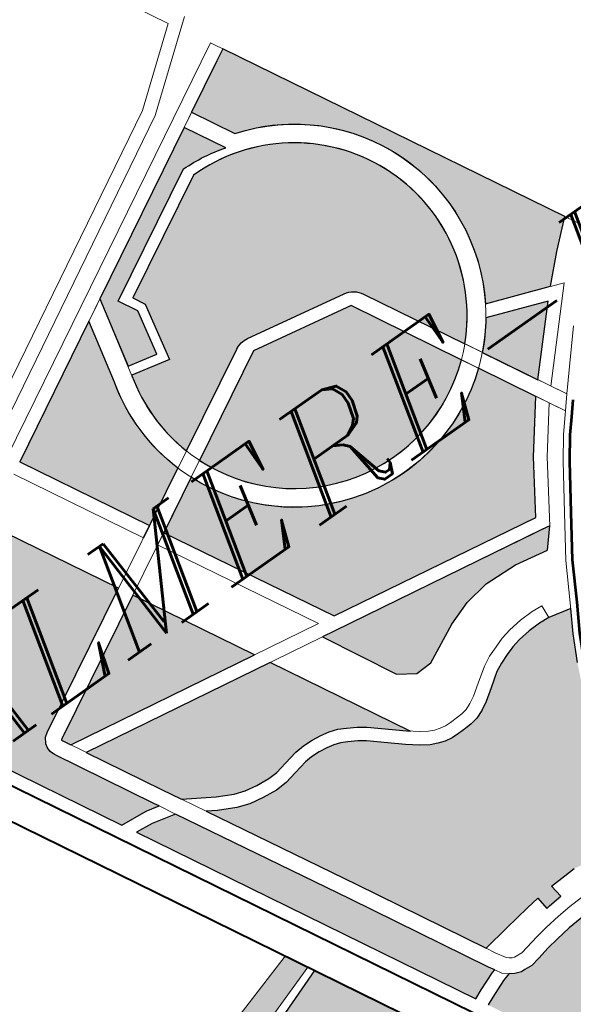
# Model space of a CAD drawing. Header units: metres. Extents: x 149090 to 149776, y 485756 to 486362.
# Tile 16 of 82: x 149568.66 to 149574.74, y 486272.25 to 486283.06. Entities that reach past the tile are written whole.
import ezdxf

# ---------------------------------------------------------------- set-up
doc = ezdxf.new("R2010")
doc.units = ezdxf.units.M
doc.header["$MEASUREMENT"] = 0
for name, color, linetype, lineweight in [('WVB-alg-onderhoek', 7, 'Continuous', 30), ('WVB-pen-brm-dik 018', 6, 'Continuous', 13), ('WVB-pen-brm-dik 050', 6, 'Continuous', 53), ('WVB-pen-dik 035', 1, 'Continuous', 40), ('WVB-raster-20%', 254, 'Continuous', 30), ('WVB-raster-60%', 253, 'Continuous', 30), ('WVB-tekst-dik 035', 1, 'Continuous', 40)]:
    doc.layers.add(name, color=color, linetype=linetype, lineweight=lineweight)
doc.styles.add('1 200   cursief   0.18', font='ITALICS.shx', dxfattribs={"height": 0.36})

# ---------------------------------------------------------------- blocks, each defined once
blk = doc.blocks.new('INZET')
at = {"layer": 'WVB-raster-20%', "ltscale": 0.5, "extrusion": (0, 0, -1)}
for points in [[(0.1370055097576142, -0.08241551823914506, 0.4902527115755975), (0.1346626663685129, -0.08863883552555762), (0.133273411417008, -0.08915103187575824), (0.1327250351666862, -0.08860507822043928), (0.1321392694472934, -0.08807743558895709), (0.1361478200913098, -0.08074180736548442), (0.1364110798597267, -0.08088566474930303), (0.1375102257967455, -0.0814862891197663)], [(0.1383700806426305, -0.08240409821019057, 0.06831519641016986), (0.1373495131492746, -0.08255848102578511), (0.1378353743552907, -0.0816639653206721), (0.1415156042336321, -0.08367501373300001), (0.1418637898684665, -0.08524101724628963), (0.1411945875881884, -0.08538980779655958), (0.1409869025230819, -0.08437277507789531), (0.1412164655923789, -0.08395012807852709)], [(0.1396994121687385, -0.08630867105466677, 0.1709633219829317), (0.1393713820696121, -0.08625609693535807), (0.1370745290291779, -0.08667341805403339, 0.2265322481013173), (0.1367251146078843, -0.08692566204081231), (0.1355395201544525, -0.08909600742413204, -0.6680157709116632), (0.1382743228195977, -0.08263996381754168), (0.1409156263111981, -0.08407460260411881), (0.1407691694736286, -0.08434424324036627), (0.1410340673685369, -0.08564144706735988), (0.1419095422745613, -0.0854467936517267), (0.1419126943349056, -0.08546097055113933, -0.136670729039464), (0.1418879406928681, -0.0874973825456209)], [(0.1422567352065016, -0.08769769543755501, 0.1420658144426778), (0.1423100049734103, -0.0853554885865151), (0.14199455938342, -0.08393673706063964), (0.1450147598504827, -0.08558711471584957), (0.1434926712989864, -0.0883676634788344), (0.1437557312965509, -0.08851188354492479)], [(0.1356039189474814, -0.0897082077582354, 0.5018418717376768), (0.1421363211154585, -0.08803058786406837), (0.1433293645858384, -0.08867859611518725), (0.1413276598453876, -0.09232710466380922), (0.1364631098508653, -0.09310795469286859), (0.1357364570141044, -0.09199255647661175), (0.134931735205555, -0.09093869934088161)], [(0.1348338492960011, -0.08889546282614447, 0.04544727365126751), (0.135334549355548, -0.0894712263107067), (0.1346818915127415, -0.09066597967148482), (0.1335077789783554, -0.08938436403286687)], [(0.1463257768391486, -0.101918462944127), (0.1445261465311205, -0.1014368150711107), (0.1451424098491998, -0.1003084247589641), (0.1461619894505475, -0.09844155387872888), (0.1473224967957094, -0.09886977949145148), (0.1488120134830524, -0.09924713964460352), (0.1486851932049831, -0.09936241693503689), (0.1486280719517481, -0.09950698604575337), (0.1485231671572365, -0.09962131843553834), (0.1484630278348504, -0.09975568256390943), (0.1481643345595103, -0.09997461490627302), (0.1482702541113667, -0.1003233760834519), (0.1479415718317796, -0.10066753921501), (0.1474956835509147, -0.1007851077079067), (0.1470826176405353, -0.1010629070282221)], [(0.1413364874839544, -0.1058167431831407), (0.1407372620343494, -0.1055605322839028), (0.1400960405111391, -0.1055282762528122), (0.1399980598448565, -0.1048175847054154), (0.1397892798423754, -0.1033913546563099), (0.1396494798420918, -0.1026220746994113), (0.1395330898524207, -0.1020399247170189), (0.1394398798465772, -0.1016041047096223), (0.1392524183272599, -0.1008740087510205), (0.1396621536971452, -0.1008478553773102), (0.1398518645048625, -0.1008408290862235), (0.1401194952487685, -0.1008408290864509), (0.1404337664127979, -0.100855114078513), (0.1407480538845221, -0.1008693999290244), (0.1410581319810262, -0.100897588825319), (0.1414143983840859, -0.100947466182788), (0.141689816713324, -0.100989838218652), (0.1419837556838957, -0.1010543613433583), (0.1422055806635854, -0.1010954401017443), (0.1423808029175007, -0.1010795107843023), (0.1424704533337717, -0.1010795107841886), (0.1426079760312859, -0.1010266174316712), (0.1427219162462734, -0.1009601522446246), (0.1429006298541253, -0.1010127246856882), (0.1433054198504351, -0.1011722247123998), (0.1434868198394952, -0.1012535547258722), (0.1429006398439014, -0.1023268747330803), (0.1431547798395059, -0.1024874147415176)]]:
    blk.add_hatch(color=256, dxfattribs=at).paths.add_polyline_path(points)
at = {"layer": 'WVB-raster-20%', "ltscale": 0.5}
for points in [[(-0.1468692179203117, -0.09352244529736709), (-0.1471657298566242, -0.09345424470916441), (-0.1477811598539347, -0.09339056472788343), (-0.1504275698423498, -0.08854493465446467), (-0.1463626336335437, -0.08632365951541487), (-0.1448418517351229, -0.08910181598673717), (-0.1479482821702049, -0.09078909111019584), (-0.1480337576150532, -0.09085014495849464), (-0.1481157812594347, -0.09097318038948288), (-0.1481315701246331, -0.09106791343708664), (-0.1481315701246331, -0.09116865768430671), (-0.148095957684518, -0.09127549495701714), (-0.1469238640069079, -0.09342312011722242)], [(-0.1417727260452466, -0.08783309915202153, 0.5117137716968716), (-0.135804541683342, -0.08934095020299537), (-0.1358067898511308, -0.08933683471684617), (-0.1370974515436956, -0.08697416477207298), (-0.1394158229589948, -0.08655293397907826)], [(-0.1432447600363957, -0.0920193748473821), (-0.1476797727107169, -0.09130747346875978), (-0.1477737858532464, -0.09113521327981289), (-0.147781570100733, -0.09111186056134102), (-0.147781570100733, -0.09110283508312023), (-0.1477781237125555, -0.09109766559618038), (-0.1477623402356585, -0.0910863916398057), (-0.1446737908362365, -0.08940882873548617)], [(-0.1414210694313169, -0.09535088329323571), (-0.1414851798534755, -0.09530172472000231), (-0.1421401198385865, -0.09474087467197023), (-0.1423215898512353, -0.0946138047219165), (-0.1425264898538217, -0.0944935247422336), (-0.1426962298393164, -0.09440602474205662), (-0.1428814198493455, -0.09434429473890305), (-0.1430750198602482, -0.09430280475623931), (-0.1432923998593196, -0.09427562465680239), (-0.1435171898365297, -0.09426644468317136), (-0.1437321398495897, -0.0942851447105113), (-0.1440607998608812, -0.09435526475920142), (-0.1443314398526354, -0.09441210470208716), (-0.1445561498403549, -0.09441985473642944), (-0.1448554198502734, -0.09439153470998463), (-0.1451364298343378, -0.09433933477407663), (-0.1453748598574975, -0.09425732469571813), (-0.1457314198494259, -0.09407696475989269), (-0.1463828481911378, -0.09368038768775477), (-0.1466169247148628, -0.09325492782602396), (-0.1474980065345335, -0.09164052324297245), (-0.1430624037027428, -0.09235250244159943)], [(-0.1405722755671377, -0.09440333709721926), (-0.14094152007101, -0.0941579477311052), (-0.1417986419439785, -0.09255535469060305), (-0.1415200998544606, -0.0926000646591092), (-0.1365106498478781, -0.09340415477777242), (-0.1363181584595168, -0.09343505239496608), (-0.1366683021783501, -0.09384368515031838), (-0.1374257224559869, -0.09370420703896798), (-0.1381897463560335, -0.09367324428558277), (-0.1387691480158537, -0.09376497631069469), (-0.1393192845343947, -0.09395885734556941), (-0.1401860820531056, -0.09439031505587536)], [(-0.143631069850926, -0.1009894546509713), (-0.1476065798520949, -0.09371022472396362), (-0.1472149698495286, -0.09375074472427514), (-0.1466753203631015, -0.09387487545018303), (-0.1446238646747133, -0.09760362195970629), (-0.1430021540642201, -0.1005791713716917), (-0.1429252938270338, -0.100707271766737), (-0.1429981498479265, -0.1007287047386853), (-0.1434218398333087, -0.1008956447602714)], [(-0.1391638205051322, -0.1005289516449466), (-0.1396445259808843, -0.1004982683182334), (-0.1398181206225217, -0.1004918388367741), (-0.1396982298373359, -0.09999186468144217), (-0.14021827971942, -0.09989433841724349), (-0.1404769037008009, -0.09990609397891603), (-0.1408426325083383, -0.09992271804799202), (-0.1408093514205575, -0.100222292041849), (-0.1411326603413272, -0.1002516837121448), (-0.1412112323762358, -0.1002626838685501), (-0.1412469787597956, -0.09996476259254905), (-0.1415524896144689, -0.1000075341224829), (-0.1418640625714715, -0.1000554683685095), (-0.142177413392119, -0.1001072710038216), (-0.1428028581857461, -0.1002134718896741), (-0.1443168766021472, -0.09743551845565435), (-0.1460923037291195, -0.09420848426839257), (-0.1458773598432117, -0.09433934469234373), (-0.1454918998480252, -0.094534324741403), (-0.1452130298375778, -0.09463023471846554), (-0.1448970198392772, -0.09468893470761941), (-0.1445651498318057, -0.09472033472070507), (-0.1442951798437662, -0.09471102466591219), (-0.1439986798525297, -0.09464876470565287), (-0.1436876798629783, -0.09458240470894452), (-0.1435102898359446, -0.09456698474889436), (-0.143317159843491, -0.09457486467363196), (-0.1431251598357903, -0.09459886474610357), (-0.1429605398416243, -0.09463415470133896), (-0.1428130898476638, -0.09468330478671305), (-0.1426712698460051, -0.0947564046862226), (-0.1424838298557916, -0.09486644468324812), (-0.1423241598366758, -0.09497823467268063), (-0.1416741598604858, -0.09553486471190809), (-0.1414304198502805, -0.09572175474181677), (-0.1412370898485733, -0.09585066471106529), (-0.141078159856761, -0.09592292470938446), (-0.1409194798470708, -0.09597581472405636), (-0.1407527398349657, -0.09600526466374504), (-0.1405844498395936, -0.09600993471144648), (-0.140381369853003, -0.09600551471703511), (-0.1402364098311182, -0.09599615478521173), (-0.1400605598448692, -0.09596196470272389), (-0.1398724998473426, -0.09588961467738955), (-0.139679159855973, -0.09578347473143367), (-0.1394211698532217, -0.09559979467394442), (-0.1391103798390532, -0.09538427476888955), (-0.138926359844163, -0.09529029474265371), (-0.1387113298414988, -0.09520913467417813), (-0.1385109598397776, -0.09514369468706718), (-0.1382998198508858, -0.09509190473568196), (-0.1380150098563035, -0.09505996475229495), (-0.1377314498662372, -0.09505186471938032), (-0.1374970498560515, -0.09507242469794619), (-0.1369891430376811, -0.09518841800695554), (-0.1372665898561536, -0.0956721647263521), (-0.13755407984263, -0.0962415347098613), (-0.1379266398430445, -0.09708012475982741), (-0.1382694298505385, -0.09785723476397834), (-0.1384918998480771, -0.09844294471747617), (-0.1388227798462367, -0.09940163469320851), (-0.1390738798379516, -0.1001786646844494)], [(-0.1482277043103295, -0.0989725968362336), (-0.1485347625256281, -0.09843485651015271), (-0.1465056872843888, -0.09781223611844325), (-0.1462404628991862, -0.09829786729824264)]]:
    blk.add_hatch(color=256, dxfattribs=at).paths.add_polyline_path(points)
at = {"layer": 'WVB-pen-brm-dik 018', "ltscale": 0.5}
for p, q in [((-0.1379040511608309, -0.07758444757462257), (-0.1368095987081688, -0.07959943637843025)), ((-0.1368095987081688, -0.07959943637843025), (-0.13836687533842, -0.0808347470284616)), ((-0.1364256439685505, -0.07967778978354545), (-0.1382002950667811, -0.08108553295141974)), ((-0.13836687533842, -0.0808347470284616), (-0.1508854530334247, -0.08770654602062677)), ((-0.1382002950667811, -0.08108553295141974), (-0.1507416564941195, -0.08796983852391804)), ((-0.1373495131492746, -0.08255848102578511), (-0.137835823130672, -0.08166313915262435)), ((-0.1370055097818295, -0.08241551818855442), (-0.1375102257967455, -0.0814862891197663)), ((-0.1383700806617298, -0.08240409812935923), (-0.1412164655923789, -0.08395012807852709)), ((-0.1382743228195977, -0.08263996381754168), (-0.1409156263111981, -0.08407460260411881)), ((-0.1419126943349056, -0.08546097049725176), (-0.1415156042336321, -0.08367501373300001)), ((-0.1423100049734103, -0.0853554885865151), (-0.14199455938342, -0.08393673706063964)), ((-0.1412164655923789, -0.08395012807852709), (-0.1409869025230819, -0.08437277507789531)), ((-0.1409156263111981, -0.08407460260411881), (-0.1407691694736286, -0.08434424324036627)), ((-0.1409869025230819, -0.08437277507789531), (-0.1411945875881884, -0.08538980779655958)), ((-0.1407691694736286, -0.08434424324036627), (-0.1410340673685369, -0.08564144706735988)), ((-0.1411945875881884, -0.08538980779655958), (-0.1418637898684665, -0.08524101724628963)), ((-0.1410340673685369, -0.08564144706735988), (-0.1419095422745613, -0.0854467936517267)), ((-0.1393713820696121, -0.08625609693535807), (-0.1370745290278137, -0.08667341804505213)), ((-0.1394158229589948, -0.08655293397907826), (-0.1370974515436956, -0.08697416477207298)), ((-0.1327250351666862, -0.08860507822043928), (-0.1321392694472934, -0.08807743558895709)), ((-0.133273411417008, -0.08915103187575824), (-0.1327250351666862, -0.08860507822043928)), ((-0.1329846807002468, -0.08925748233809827), (-0.1346626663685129, -0.08863883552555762)), ((-0.1335077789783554, -0.08938436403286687), (-0.1348338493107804, -0.08889546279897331)), ((-0.134529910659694, -0.09094419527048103), (-0.1329846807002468, -0.08925748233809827)), ((-0.1346818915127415, -0.09066597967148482), (-0.1335077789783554, -0.08938436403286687)), ((-0.1357364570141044, -0.09199255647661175), (-0.134931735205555, -0.09093869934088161)), ((-0.1354912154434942, -0.09216571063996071), (-0.134774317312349, -0.09122686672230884)), ((-0.1364631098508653, -0.09310795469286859), (-0.1357364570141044, -0.09199255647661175)), ((-0.1363181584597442, -0.09343505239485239), (-0.1354912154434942, -0.09216571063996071)), ((-0.14094152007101, -0.0941579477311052), (-0.1417986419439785, -0.09255535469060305)), ((-0.1363181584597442, -0.09343505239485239), (-0.1366683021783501, -0.09384368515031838)), ((-0.1387691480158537, -0.09376497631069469), (-0.1393192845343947, -0.09395885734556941)), ((-0.1381897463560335, -0.09367324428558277), (-0.1387691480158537, -0.09376497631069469)), ((-0.1374257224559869, -0.09370420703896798), (-0.1381897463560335, -0.09367324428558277)), ((-0.1366683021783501, -0.09384368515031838), (-0.1374257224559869, -0.09370420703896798)), ((-0.1393192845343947, -0.09395885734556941), (-0.1401860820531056, -0.09439031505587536)), ((-0.1405722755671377, -0.09440333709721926), (-0.14094152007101, -0.0941579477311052)), ((-0.1401860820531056, -0.09439031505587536), (-0.1405722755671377, -0.09440333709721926)), ((-0.1374970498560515, -0.09507242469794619), (-0.1369891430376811, -0.09518841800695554)), ((-0.1485347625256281, -0.09843485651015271), (-0.1465056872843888, -0.09781223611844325)), ((-0.1462404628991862, -0.09829786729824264), (-0.1482277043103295, -0.0989725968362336)), ((-0.1473224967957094, -0.09886977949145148), (-0.1461619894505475, -0.09844155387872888))]:
    blk.add_line(p, q, dxfattribs=at)
at = {"layer": 'WVB-pen-brm-dik 018'}
for p, q in [((-0.1505713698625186, -0.08828163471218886), (-0.1362916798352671, -0.08047854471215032)), ((-0.1362916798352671, -0.08047854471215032), (-0.1505713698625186, -0.08828163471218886)), ((-0.1362916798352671, -0.08047854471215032), (-0.131977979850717, -0.08837259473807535)), ((-0.131977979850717, -0.08837259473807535), (-0.1362916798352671, -0.08047854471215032)), ((-0.1450147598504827, -0.08558711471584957), (-0.1361478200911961, -0.08074180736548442)), ((-0.136411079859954, -0.08088566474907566), (-0.1450147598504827, -0.08558711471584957)), ((-0.1450147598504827, -0.08558711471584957), (-0.1434926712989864, -0.0883676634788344)), ((-0.1434926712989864, -0.0883676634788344), (-0.1450147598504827, -0.08558711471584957)), ((-0.1452780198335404, -0.08573097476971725), (-0.1437557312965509, -0.08851188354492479)), ((-0.1479482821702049, -0.09078909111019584), (-0.1396994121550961, -0.08630867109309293)), ((-0.1463626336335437, -0.08632365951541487), (-0.1448418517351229, -0.08910181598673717)), ((-0.1394158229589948, -0.08655293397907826), (-0.1477623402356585, -0.0910863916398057)), ((-0.1370974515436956, -0.08697416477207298), (-0.1345846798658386, -0.09157401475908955)), ((-0.1343421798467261, -0.09128785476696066), (-0.1367251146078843, -0.08692566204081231)), ((-0.1473450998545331, -0.09627525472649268), (-0.1520400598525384, -0.08767869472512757)), ((-0.1434926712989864, -0.0883676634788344), (-0.1437557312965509, -0.08851188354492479)), ((-0.1437557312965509, -0.08851188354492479), (-0.1434926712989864, -0.0883676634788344)), ((-0.1508355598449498, -0.08842379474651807), (-0.1431547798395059, -0.1024874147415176)), ((-0.1504275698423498, -0.08854493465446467), (-0.1477811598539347, -0.09339056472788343)), ((-0.1477811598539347, -0.09339056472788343), (-0.1504275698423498, -0.08854493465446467)), ((-0.1435929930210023, -0.08882178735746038), (-0.1417029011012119, -0.09226687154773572)), ((-0.1417029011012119, -0.09226687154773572), (-0.1435929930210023, -0.08882178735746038)), ((-0.1435923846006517, -0.08882289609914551), (-0.1435929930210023, -0.08882178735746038)), ((-0.1435923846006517, -0.08882289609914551), (-0.1433293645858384, -0.08867859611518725)), ((-0.1433293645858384, -0.08867859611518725), (-0.1435923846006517, -0.08882289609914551)), ((-0.1413276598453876, -0.09232710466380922), (-0.1433293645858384, -0.08867859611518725)), ((-0.1433293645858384, -0.08867859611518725), (-0.1413276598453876, -0.09232710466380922)), ((-0.1355267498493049, -0.08911938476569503), (-0.1343421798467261, -0.09128785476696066)), ((-0.1446737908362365, -0.08940882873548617), (-0.1432447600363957, -0.0920193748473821)), ((-0.1345846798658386, -0.09157401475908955), (-0.1358067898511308, -0.08933683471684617)), ((-0.1339500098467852, -0.09082503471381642), (-0.1333665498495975, -0.09014794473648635)), ((-0.1481315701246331, -0.09106791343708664), (-0.1481157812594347, -0.09097318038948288)), ((-0.1481157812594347, -0.09097318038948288), (-0.1480337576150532, -0.09085014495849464)), ((-0.1480337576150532, -0.09085014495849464), (-0.1479482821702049, -0.09078909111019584)), ((-0.1343421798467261, -0.09128785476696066), (-0.1339500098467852, -0.09082503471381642)), ((-0.1481315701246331, -0.09116865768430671), (-0.1481315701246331, -0.09106791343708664)), ((-0.148095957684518, -0.09127549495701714), (-0.1481315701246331, -0.09116865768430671)), ((-0.1477781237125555, -0.09109766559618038), (-0.147781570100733, -0.09110283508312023)), ((-0.147781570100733, -0.09110283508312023), (-0.147781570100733, -0.09111186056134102)), ((-0.147781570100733, -0.09111186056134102), (-0.1477737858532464, -0.09113521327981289)), ((-0.1477623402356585, -0.0910863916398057), (-0.1477781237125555, -0.09109766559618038)), ((-0.1477737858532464, -0.09113521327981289), (-0.1466169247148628, -0.09325492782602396)), ((-0.1469238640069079, -0.09342312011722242), (-0.148095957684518, -0.09127549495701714)), ((-0.1417029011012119, -0.09226687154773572), (-0.1476797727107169, -0.09130747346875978)), ((-0.1345846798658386, -0.09157401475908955), (-0.1343421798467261, -0.09128785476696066)), ((-0.1474980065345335, -0.09164052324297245), (-0.1365106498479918, -0.09340415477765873)), ((-0.1349209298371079, -0.09197083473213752), (-0.1345846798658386, -0.09157401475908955)), ((-0.1352613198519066, -0.09244580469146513), (-0.1349209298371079, -0.09197083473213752)), ((-0.1430624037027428, -0.09235250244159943), (-0.1414151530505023, -0.09536169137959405)), ((-0.1364631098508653, -0.09310795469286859), (-0.1413276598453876, -0.09232710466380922)), ((-0.1413276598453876, -0.09232710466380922), (-0.1364631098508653, -0.09310795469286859)), ((-0.1358887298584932, -0.09338732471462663), (-0.1352613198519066, -0.09244580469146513)), ((-0.1363181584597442, -0.09343505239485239), (-0.1415200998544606, -0.0926000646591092)), ((-0.1466169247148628, -0.09325492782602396), (-0.1463828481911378, -0.09368038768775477)), ((-0.1477811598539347, -0.09339056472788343), (-0.1471657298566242, -0.09345424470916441)), ((-0.1471657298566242, -0.09345424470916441), (-0.1477811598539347, -0.09339056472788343)), ((-0.1471657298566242, -0.09345424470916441), (-0.1468692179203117, -0.09352244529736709)), ((-0.1468692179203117, -0.09352244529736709), (-0.1471657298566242, -0.09345424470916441)), ((-0.1468692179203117, -0.09352244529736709), (-0.1469238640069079, -0.09342312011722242)), ((-0.1466753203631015, -0.09387487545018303), (-0.1468692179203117, -0.09352244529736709)), ((-0.1364700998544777, -0.09425978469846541), (-0.1358887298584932, -0.09338732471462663)), ((-0.143631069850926, -0.1009894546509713), (-0.1476065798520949, -0.09371022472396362)), ((-0.1476065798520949, -0.09371022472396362), (-0.1472149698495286, -0.09375074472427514)), ((-0.1472149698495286, -0.09375074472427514), (-0.1476065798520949, -0.09371022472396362)), ((-0.1476065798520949, -0.09371022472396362), (-0.143631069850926, -0.1009894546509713)), ((-0.1472149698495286, -0.09375074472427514), (-0.1466753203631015, -0.09387487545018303)), ((-0.1466753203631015, -0.09387487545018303), (-0.1472149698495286, -0.09375074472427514)), ((-0.1463828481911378, -0.09368038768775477), (-0.1457314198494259, -0.09407696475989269)), ((-0.1457314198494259, -0.09407696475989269), (-0.1463828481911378, -0.09368038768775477)), ((-0.1463828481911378, -0.09368038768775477), (-0.1460923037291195, -0.09420848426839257)), ((-0.1446238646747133, -0.09760362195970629), (-0.1466753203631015, -0.09387487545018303)), ((-0.1458773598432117, -0.09433934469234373), (-0.1460923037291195, -0.09420848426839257)), ((-0.1460923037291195, -0.09420848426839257), (-0.1443168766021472, -0.09743551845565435)), ((-0.1460923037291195, -0.09420848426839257), (-0.1458773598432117, -0.09433934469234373)), ((-0.1457314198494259, -0.09407696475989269), (-0.1453748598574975, -0.09425732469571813)), ((-0.1453748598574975, -0.09425732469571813), (-0.1457314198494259, -0.09407696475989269)), ((-0.1454918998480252, -0.094534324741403), (-0.1458773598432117, -0.09433934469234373)), ((-0.1458773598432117, -0.09433934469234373), (-0.1454918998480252, -0.094534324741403)), ((-0.1453748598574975, -0.09425732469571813), (-0.1451364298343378, -0.09433933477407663)), ((-0.1451364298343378, -0.09433933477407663), (-0.1453748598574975, -0.09425732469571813)), ((-0.1451364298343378, -0.09433933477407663), (-0.1448554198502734, -0.09439153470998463)), ((-0.1448554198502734, -0.09439153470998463), (-0.1451364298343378, -0.09433933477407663)), ((-0.1448554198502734, -0.09439153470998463), (-0.1445561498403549, -0.09441985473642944)), ((-0.1445561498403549, -0.09441985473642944), (-0.1448554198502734, -0.09439153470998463)), ((-0.1445561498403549, -0.09441985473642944), (-0.1443314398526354, -0.09441210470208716)), ((-0.1443314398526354, -0.09441210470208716), (-0.1445561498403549, -0.09441985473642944)), ((-0.1443314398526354, -0.09441210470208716), (-0.1440607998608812, -0.09435526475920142)), ((-0.1440607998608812, -0.09435526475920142), (-0.1443314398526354, -0.09441210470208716)), ((-0.1440607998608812, -0.09435526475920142), (-0.1437321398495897, -0.0942851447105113)), ((-0.1437321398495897, -0.0942851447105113), (-0.1440607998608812, -0.09435526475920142)), ((-0.1437321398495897, -0.0942851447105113), (-0.1435171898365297, -0.09426644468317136)), ((-0.1435171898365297, -0.09426644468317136), (-0.1437321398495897, -0.0942851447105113)), ((-0.1435171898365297, -0.09426644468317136), (-0.1432923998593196, -0.09427562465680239)), ((-0.1432923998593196, -0.09427562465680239), (-0.1435171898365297, -0.09426644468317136)), ((-0.1432923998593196, -0.09427562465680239), (-0.1430750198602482, -0.09430280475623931)), ((-0.1430750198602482, -0.09430280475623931), (-0.1432923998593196, -0.09427562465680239)), ((-0.1430750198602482, -0.09430280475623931), (-0.1428814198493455, -0.09434429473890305)), ((-0.1428814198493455, -0.09434429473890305), (-0.1430750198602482, -0.09430280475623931)), ((-0.1428814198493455, -0.09434429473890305), (-0.1426962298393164, -0.09440602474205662)), ((-0.1426962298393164, -0.09440602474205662), (-0.1428814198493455, -0.09434429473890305)), ((-0.1426962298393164, -0.09440602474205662), (-0.1425264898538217, -0.0944935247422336)), ((-0.1425264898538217, -0.0944935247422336), (-0.1426962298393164, -0.09440602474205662)), ((-0.1369246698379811, -0.09507600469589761), (-0.1364700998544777, -0.09425978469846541)), ((-0.1452130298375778, -0.09463023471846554), (-0.1454918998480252, -0.094534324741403)), ((-0.1454918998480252, -0.094534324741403), (-0.1452130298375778, -0.09463023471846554)), ((-0.1448970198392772, -0.09468893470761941), (-0.1452130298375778, -0.09463023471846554)), ((-0.1452130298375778, -0.09463023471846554), (-0.1448970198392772, -0.09468893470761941)), ((-0.1439986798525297, -0.09464876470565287), (-0.1442951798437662, -0.09471102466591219)), ((-0.1442951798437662, -0.09471102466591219), (-0.1439986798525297, -0.09464876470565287)), ((-0.1436876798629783, -0.09458240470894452), (-0.1439986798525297, -0.09464876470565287)), ((-0.1439986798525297, -0.09464876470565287), (-0.1436876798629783, -0.09458240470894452)), ((-0.1435102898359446, -0.09456698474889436), (-0.1436876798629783, -0.09458240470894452)), ((-0.1436876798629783, -0.09458240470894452), (-0.1435102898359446, -0.09456698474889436)), ((-0.143317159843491, -0.09457486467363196), (-0.1435102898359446, -0.09456698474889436)), ((-0.1435102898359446, -0.09456698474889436), (-0.143317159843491, -0.09457486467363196)), ((-0.1431251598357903, -0.09459886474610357), (-0.143317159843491, -0.09457486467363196)), ((-0.143317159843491, -0.09457486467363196), (-0.1431251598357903, -0.09459886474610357)), ((-0.1429605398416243, -0.09463415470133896), (-0.1431251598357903, -0.09459886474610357)), ((-0.1431251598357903, -0.09459886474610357), (-0.1429605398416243, -0.09463415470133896)), ((-0.1428130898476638, -0.09468330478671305), (-0.1429605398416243, -0.09463415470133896)), ((-0.1429605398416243, -0.09463415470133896), (-0.1428130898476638, -0.09468330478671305)), ((-0.1425264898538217, -0.0944935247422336), (-0.1423215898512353, -0.0946138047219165)), ((-0.1423215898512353, -0.0946138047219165), (-0.1425264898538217, -0.0944935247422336)), ((-0.1423215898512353, -0.0946138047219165), (-0.1421401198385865, -0.09474087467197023)), ((-0.1421401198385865, -0.09474087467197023), (-0.1423215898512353, -0.0946138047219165)), ((-0.1445651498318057, -0.09472033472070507), (-0.1448970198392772, -0.09468893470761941)), ((-0.1448970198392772, -0.09468893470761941), (-0.1445651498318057, -0.09472033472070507)), ((-0.1442951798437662, -0.09471102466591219), (-0.1445651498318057, -0.09472033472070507)), ((-0.1445651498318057, -0.09472033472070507), (-0.1442951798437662, -0.09471102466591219)), ((-0.1426712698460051, -0.0947564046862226), (-0.1428130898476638, -0.09468330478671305)), ((-0.1428130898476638, -0.09468330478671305), (-0.1426712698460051, -0.0947564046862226)), ((-0.1424838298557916, -0.09486644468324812), (-0.1426712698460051, -0.0947564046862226)), ((-0.1426712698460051, -0.0947564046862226), (-0.1424838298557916, -0.09486644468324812)), ((-0.1423241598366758, -0.09497823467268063), (-0.1424838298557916, -0.09486644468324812)), ((-0.1424838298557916, -0.09486644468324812), (-0.1423241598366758, -0.09497823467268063)), ((-0.1421401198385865, -0.09474087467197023), (-0.1414851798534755, -0.09530172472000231)), ((-0.1414851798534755, -0.09530172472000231), (-0.1421401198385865, -0.09474087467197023)), ((-0.1388109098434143, -0.09492607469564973), (-0.1385933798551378, -0.09485501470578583)), ((-0.1385933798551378, -0.09485501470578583), (-0.1388109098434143, -0.09492607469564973)), ((-0.1385933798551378, -0.09485501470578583), (-0.138352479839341, -0.09479592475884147)), ((-0.138352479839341, -0.09479592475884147), (-0.1385933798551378, -0.09485501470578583)), ((-0.138352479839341, -0.09479592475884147), (-0.1380360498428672, -0.09476044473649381)), ((-0.1380360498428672, -0.09476044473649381), (-0.138352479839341, -0.09479592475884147)), ((-0.1380360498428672, -0.09476044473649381), (-0.1377225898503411, -0.09475148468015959)), ((-0.1377225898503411, -0.09475148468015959), (-0.1380360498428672, -0.09476044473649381)), ((-0.1377225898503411, -0.09475148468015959), (-0.1374708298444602, -0.09477356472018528)), ((-0.1374708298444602, -0.09477356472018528), (-0.1377225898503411, -0.09475148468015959)), ((-0.1374708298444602, -0.09477356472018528), (-0.1374970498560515, -0.09507242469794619)), ((-0.1374970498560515, -0.09507242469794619), (-0.1374708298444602, -0.09477356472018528)), ((-0.1416741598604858, -0.09553486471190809), (-0.1423241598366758, -0.09497823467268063)), ((-0.1423241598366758, -0.09497823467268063), (-0.1416741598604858, -0.09553486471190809)), ((-0.139264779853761, -0.09512627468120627), (-0.1390479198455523, -0.09501551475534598)), ((-0.1390479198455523, -0.09501551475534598), (-0.139264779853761, -0.09512627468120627)), ((-0.1390479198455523, -0.09501551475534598), (-0.1388109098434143, -0.09492607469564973)), ((-0.1388109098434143, -0.09492607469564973), (-0.1390479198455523, -0.09501551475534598)), ((-0.1382998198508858, -0.09509190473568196), (-0.1385109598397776, -0.09514369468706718)), ((-0.1385109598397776, -0.09514369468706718), (-0.1382998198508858, -0.09509190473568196)), ((-0.1380150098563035, -0.09505996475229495), (-0.1382998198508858, -0.09509190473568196)), ((-0.1382998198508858, -0.09509190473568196), (-0.1380150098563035, -0.09505996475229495)), ((-0.1377314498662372, -0.09505186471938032), (-0.1380150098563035, -0.09505996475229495)), ((-0.1380150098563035, -0.09505996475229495), (-0.1377314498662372, -0.09505186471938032)), ((-0.1374970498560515, -0.09507242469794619), (-0.1377314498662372, -0.09505186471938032)), ((-0.1377314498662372, -0.09505186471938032), (-0.1374970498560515, -0.09507242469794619)), ((-0.1372665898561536, -0.0956721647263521), (-0.1369246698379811, -0.09507600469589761)), ((-0.1414851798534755, -0.09530172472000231), (-0.141255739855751, -0.09547765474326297)), ((-0.141255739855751, -0.09547765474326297), (-0.1414851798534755, -0.09530172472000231)), ((-0.1395936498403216, -0.09535433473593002), (-0.139264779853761, -0.09512627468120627)), ((-0.139264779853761, -0.09512627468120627), (-0.1395936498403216, -0.09535433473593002)), ((-0.138926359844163, -0.09529029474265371), (-0.1391103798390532, -0.09538427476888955)), ((-0.1391103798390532, -0.09538427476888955), (-0.138926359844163, -0.09529029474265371)), ((-0.1387113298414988, -0.09520913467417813), (-0.138926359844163, -0.09529029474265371)), ((-0.138926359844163, -0.09529029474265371), (-0.1387113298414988, -0.09520913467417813)), ((-0.1385109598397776, -0.09514369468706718), (-0.1387113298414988, -0.09520913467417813)), ((-0.1387113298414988, -0.09520913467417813), (-0.1385109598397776, -0.09514369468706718)), ((-0.1414304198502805, -0.09572175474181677), (-0.1416741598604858, -0.09553486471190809)), ((-0.1416741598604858, -0.09553486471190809), (-0.1414304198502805, -0.09572175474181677)), ((-0.141255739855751, -0.09547765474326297), (-0.1410908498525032, -0.0955876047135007)), ((-0.1410908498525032, -0.0955876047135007), (-0.141255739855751, -0.09547765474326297)), ((-0.1399991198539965, -0.09561689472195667), (-0.1398388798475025, -0.09552893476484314)), ((-0.1398388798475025, -0.09552893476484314), (-0.1399991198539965, -0.09561689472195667)), ((-0.1398388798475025, -0.09552893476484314), (-0.1395936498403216, -0.09535433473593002)), ((-0.1395936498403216, -0.09535433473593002), (-0.1398388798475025, -0.09552893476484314)), ((-0.1391103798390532, -0.09538427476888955), (-0.1394211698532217, -0.09559979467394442)), ((-0.1394211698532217, -0.09559979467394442), (-0.1391103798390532, -0.09538427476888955)), ((-0.1412370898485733, -0.09585066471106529), (-0.1414304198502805, -0.09572175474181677)), ((-0.1414304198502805, -0.09572175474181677), (-0.1412370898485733, -0.09585066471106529)), ((-0.1410908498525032, -0.0955876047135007), (-0.1409683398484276, -0.09564330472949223)), ((-0.1409683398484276, -0.09564330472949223), (-0.1410908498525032, -0.0955876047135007)), ((-0.1409683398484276, -0.09564330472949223), (-0.1408455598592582, -0.0956842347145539)), ((-0.1408455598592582, -0.0956842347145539), (-0.1409683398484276, -0.09564330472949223)), ((-0.1408455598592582, -0.0956842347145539), (-0.1407223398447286, -0.095705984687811)), ((-0.1407223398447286, -0.095705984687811), (-0.1408455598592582, -0.0956842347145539)), ((-0.1407223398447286, -0.095705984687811), (-0.1405835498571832, -0.09570983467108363)), ((-0.1405835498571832, -0.09570983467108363), (-0.1407223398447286, -0.095705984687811)), ((-0.1405835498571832, -0.09570983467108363), (-0.1403943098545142, -0.09570573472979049)), ((-0.1403943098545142, -0.09570573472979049), (-0.1405835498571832, -0.09570983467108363)), ((-0.1403943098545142, -0.09570573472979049), (-0.140274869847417, -0.0956980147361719)), ((-0.140274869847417, -0.0956980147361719), (-0.1403943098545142, -0.09570573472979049)), ((-0.140274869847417, -0.0956980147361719), (-0.1401436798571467, -0.0956725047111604)), ((-0.1401436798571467, -0.0956725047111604), (-0.140274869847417, -0.0956980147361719)), ((-0.1401436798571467, -0.0956725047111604), (-0.1399991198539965, -0.09561689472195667)), ((-0.1399991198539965, -0.09561689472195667), (-0.1401436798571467, -0.0956725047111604)), ((-0.1394211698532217, -0.09559979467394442), (-0.139679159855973, -0.09578347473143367)), ((-0.139679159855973, -0.09578347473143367), (-0.1394211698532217, -0.09559979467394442)), ((-0.13755407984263, -0.0962415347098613), (-0.1372665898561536, -0.0956721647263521)), ((-0.141078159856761, -0.09592292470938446), (-0.1412370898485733, -0.09585066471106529)), ((-0.1412370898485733, -0.09585066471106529), (-0.141078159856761, -0.09592292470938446)), ((-0.1409194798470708, -0.09597581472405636), (-0.141078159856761, -0.09592292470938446)), ((-0.141078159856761, -0.09592292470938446), (-0.1409194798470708, -0.09597581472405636)), ((-0.1400605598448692, -0.09596196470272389), (-0.1402364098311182, -0.09599615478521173)), ((-0.1402364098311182, -0.09599615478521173), (-0.1400605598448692, -0.09596196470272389)), ((-0.1398724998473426, -0.09588961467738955), (-0.1400605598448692, -0.09596196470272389)), ((-0.1400605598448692, -0.09596196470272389), (-0.1398724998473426, -0.09588961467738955)), ((-0.139679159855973, -0.09578347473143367), (-0.1398724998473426, -0.09588961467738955)), ((-0.1398724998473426, -0.09588961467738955), (-0.139679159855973, -0.09578347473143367)), ((-0.1407527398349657, -0.09600526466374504), (-0.1409194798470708, -0.09597581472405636)), ((-0.1409194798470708, -0.09597581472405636), (-0.1407527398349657, -0.09600526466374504)), ((-0.1405844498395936, -0.09600993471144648), (-0.1407527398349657, -0.09600526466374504)), ((-0.1407527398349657, -0.09600526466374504), (-0.1405844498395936, -0.09600993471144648)), ((-0.140381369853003, -0.09600551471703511), (-0.1405844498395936, -0.09600993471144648)), ((-0.1405844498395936, -0.09600993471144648), (-0.140381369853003, -0.09600551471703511)), ((-0.1402364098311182, -0.09599615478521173), (-0.140381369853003, -0.09600551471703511)), ((-0.140381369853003, -0.09600551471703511), (-0.1402364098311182, -0.09599615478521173)), ((-0.1443168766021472, -0.09743551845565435), (-0.1428028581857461, -0.1002134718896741)), ((-0.1430021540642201, -0.1005791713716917), (-0.1446238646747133, -0.09760362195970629)), ((-0.142177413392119, -0.1001072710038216), (-0.1418640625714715, -0.1000554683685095)), ((-0.1418640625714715, -0.1000554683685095), (-0.1415524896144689, -0.1000075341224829)), ((-0.1415524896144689, -0.1000075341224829), (-0.1412469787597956, -0.09996476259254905)), ((-0.1412469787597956, -0.09996476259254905), (-0.1412112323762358, -0.1002626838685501)), ((-0.1412112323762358, -0.1002626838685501), (-0.1412469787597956, -0.09996476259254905)), ((-0.1408426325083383, -0.09992271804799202), (-0.1404769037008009, -0.09990609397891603)), ((-0.1408093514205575, -0.100222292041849), (-0.1408426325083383, -0.09992271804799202)), ((-0.1408426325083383, -0.09992271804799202), (-0.1408093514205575, -0.100222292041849)), ((-0.1404769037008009, -0.09990609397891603), (-0.14021827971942, -0.09989433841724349)), ((-0.1428028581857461, -0.1002134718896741), (-0.142177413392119, -0.1001072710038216)), ((-0.1428028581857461, -0.1002134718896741), (-0.1426983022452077, -0.1004053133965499)), ((-0.1412112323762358, -0.1002626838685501), (-0.1411326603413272, -0.1002516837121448)), ((-0.1411326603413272, -0.1002516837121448), (-0.1408093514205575, -0.100222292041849)), ((-0.1426983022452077, -0.1004053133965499), (-0.1425615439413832, -0.1006332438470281)), ((-0.1407718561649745, -0.1005201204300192), (-0.1404496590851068, -0.1005054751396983)), ((-0.1429252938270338, -0.100707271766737), (-0.1430021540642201, -0.1005791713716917)), ((-0.1429252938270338, -0.100707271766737), (-0.1429981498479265, -0.1007287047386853)), ((-0.1429981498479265, -0.1007287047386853), (-0.1429252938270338, -0.100707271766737)), ((-0.1428351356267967, -0.1008575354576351), (-0.1429252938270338, -0.100707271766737)), ((-0.1425615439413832, -0.1006332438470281), (-0.1425146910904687, -0.1006758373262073)), ((-0.1425146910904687, -0.1006758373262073), (-0.1424559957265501, -0.1007100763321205)), ((-0.1424559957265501, -0.1007100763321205), (-0.142405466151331, -0.1007295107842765)), ((-0.1422219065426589, -0.1007425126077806), (-0.1420531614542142, -0.1007112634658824)), ((-0.1420531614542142, -0.1007112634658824), (-0.1417540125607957, -0.100645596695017)), ((-0.1417540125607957, -0.100645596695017), (-0.1414652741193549, -0.1006011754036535)), ((-0.1414652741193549, -0.1006011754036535), (-0.1410982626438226, -0.1005497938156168)), ((-0.1410982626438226, -0.1005497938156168), (-0.1407718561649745, -0.1005201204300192)), ((-0.1434218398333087, -0.1008956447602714), (-0.143631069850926, -0.1009894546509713)), ((-0.143631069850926, -0.1009894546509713), (-0.1434218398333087, -0.1008956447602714)), ((-0.1429981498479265, -0.1007287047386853), (-0.1434218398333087, -0.1008956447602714)), ((-0.1434218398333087, -0.1008956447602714), (-0.1429981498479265, -0.1007287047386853)), ((-0.1427228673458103, -0.1009595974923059), (-0.1428351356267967, -0.1008575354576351)), ((-0.142405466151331, -0.1007295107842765), (-0.1423649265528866, -0.1007295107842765)), ((-0.1423649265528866, -0.1007295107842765), (-0.1422219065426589, -0.1007425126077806)), ((-0.1410581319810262, -0.100897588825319), (-0.1414143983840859, -0.100947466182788)), ((-0.1407480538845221, -0.1008693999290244), (-0.1410581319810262, -0.100897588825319)), ((-0.1433054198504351, -0.1011722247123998), (-0.1429006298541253, -0.1010127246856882)), ((-0.1429006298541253, -0.1010127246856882), (-0.1433054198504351, -0.1011722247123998)), ((-0.1429006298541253, -0.1010127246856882), (-0.1427219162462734, -0.1009601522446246)), ((-0.1427219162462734, -0.1009601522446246), (-0.1429006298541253, -0.1010127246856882)), ((-0.1427219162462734, -0.1009601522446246), (-0.1427228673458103, -0.1009595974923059)), ((-0.1426079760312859, -0.1010266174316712), (-0.1427219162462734, -0.1009601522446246)), ((-0.1424704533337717, -0.1010795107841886), (-0.1426079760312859, -0.1010266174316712)), ((-0.1423808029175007, -0.1010795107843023), (-0.1424704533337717, -0.1010795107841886)), ((-0.1422055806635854, -0.1010954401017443), (-0.1423808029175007, -0.1010795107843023)), ((-0.1419837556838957, -0.1010543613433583), (-0.1422055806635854, -0.1010954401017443)), ((-0.141689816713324, -0.100989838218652), (-0.1419837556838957, -0.1010543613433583)), ((-0.1414143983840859, -0.100947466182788), (-0.141689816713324, -0.100989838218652)), ((-0.1434868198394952, -0.1012535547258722), (-0.1433054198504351, -0.1011722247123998)), ((-0.1433054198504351, -0.1011722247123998), (-0.1434868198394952, -0.1012535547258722))]:
    blk.add_line(p, q, dxfattribs=at)
at = {"layer": 'WVB-pen-brm-dik 018', "ltscale": 0.5}
for centre, radius, start, end in [((-0.1382448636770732, -0.08643474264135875), 0.004205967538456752, 165.1315473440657, 72.86251403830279), ((-0.1384221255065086, -0.08619863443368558), 0.003794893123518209, 73.58179409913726, 89.21419538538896), ((-0.1382448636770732, -0.08643474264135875), 0.003794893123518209, 165.1315473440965, 90.44478218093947)]:
    blk.add_arc(centre, radius, start, end, dxfattribs=at)
at = {"layer": 'WVB-pen-brm-dik 018', "ltscale": 0.5, "extrusion": (0, 0, -1)}
for centre, radius, start, end in [((0.1394607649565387, -0.08674804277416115), 0.0005, 61.49115478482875, 100.2978777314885), ((0.137163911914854, -0.0871653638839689), 0.0005000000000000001, 100.2978777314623, 151.3535460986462)]:
    blk.add_arc(centre, radius, start, end, dxfattribs=at)
at = {"layer": 'WVB-pen-brm-dik 018', "ltscale": 0.5}
blk.add_point((-0.1437557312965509, -0.08851188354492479), dxfattribs=at)
at = {"layer": 'WVB-pen-brm-dik 050'}
blk.add_line((-0.1345449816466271, -0.09175919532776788), (-0.1343024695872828, -0.09147302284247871), dxfattribs=at)
at = {"layer": 'WVB-pen-brm-dik 050', "flags": 128}
blk.add_lwpolyline([(-0.1390042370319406, -0.1005105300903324), (-0.1389297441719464, -0.1002204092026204), (-0.1386804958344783, -0.0994491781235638), (-0.1383508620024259, -0.09849405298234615), (-0.1381305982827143, -0.0979141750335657), (-0.1377894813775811, -0.09714084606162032), (-0.13741851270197, -0.09630582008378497), (-0.137134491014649, -0.09574333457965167), (-0.1367940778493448, -0.0951498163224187), (-0.1363419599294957, -0.09433798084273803), (-0.1357639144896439, -0.09347050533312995), (-0.1351379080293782, -0.09253109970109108), (-0.1348025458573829, -0.09206316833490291), (-0.1345449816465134, -0.09175919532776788)], dxfattribs=at)
at = {"layer": 'WVB-pen-dik 035', "flags": 128}
for points in [[(-0.1520400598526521, -0.08767869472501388), (-0.1473450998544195, -0.09627525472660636)], [(-0.1431547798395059, -0.1024874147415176), (-0.1508355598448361, -0.08842379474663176)], [(-0.1473450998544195, -0.09627525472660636), (-0.1451424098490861, -0.1003084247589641)]]:
    blk.add_lwpolyline(points, dxfattribs=at)
at = {"layer": 'WVB-raster-20%', "ltscale": 0.5, "flags": 128}
for points in [[(-0.1370055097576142, -0.08241551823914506, -0.4902527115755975), (-0.1346626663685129, -0.08863883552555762), (-0.133273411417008, -0.08915103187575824), (-0.1327250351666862, -0.08860507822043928), (-0.1321392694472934, -0.08807743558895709), (-0.1361478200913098, -0.08074180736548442), (-0.1364110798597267, -0.08088566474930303), (-0.1375102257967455, -0.0814862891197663)], [(-0.1383700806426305, -0.08240409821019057, -0.06831519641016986), (-0.1373495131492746, -0.08255848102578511), (-0.1378353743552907, -0.0816639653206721), (-0.1415156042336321, -0.08367501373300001), (-0.1418637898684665, -0.08524101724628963), (-0.1411945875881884, -0.08538980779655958), (-0.1409869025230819, -0.08437277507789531), (-0.1412164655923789, -0.08395012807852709)], [(-0.1396994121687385, -0.08630867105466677, -0.1709633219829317), (-0.1393713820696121, -0.08625609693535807), (-0.1370745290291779, -0.08667341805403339, -0.2265322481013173), (-0.1367251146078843, -0.08692566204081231), (-0.1355395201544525, -0.08909600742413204, 0.6680157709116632), (-0.1382743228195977, -0.08263996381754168), (-0.1409156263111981, -0.08407460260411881), (-0.1407691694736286, -0.08434424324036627), (-0.1410340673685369, -0.08564144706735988), (-0.1419095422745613, -0.0854467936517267), (-0.1419126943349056, -0.08546097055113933, 0.136670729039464), (-0.1418879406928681, -0.0874973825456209)], [(-0.1422567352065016, -0.08769769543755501, -0.1420658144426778), (-0.1423100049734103, -0.0853554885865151), (-0.14199455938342, -0.08393673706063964), (-0.1450147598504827, -0.08558711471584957), (-0.1434926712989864, -0.0883676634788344), (-0.1437557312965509, -0.08851188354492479)], [(-0.1417727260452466, -0.08783309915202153, 0.5117137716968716), (-0.135804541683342, -0.08934095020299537), (-0.1358067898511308, -0.08933683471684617), (-0.1370974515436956, -0.08697416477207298), (-0.1394158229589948, -0.08655293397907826)], [(-0.1356039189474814, -0.0897082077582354, -0.5018418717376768), (-0.1421363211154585, -0.08803058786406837), (-0.1433293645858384, -0.08867859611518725), (-0.1413276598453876, -0.09232710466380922), (-0.1364631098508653, -0.09310795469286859), (-0.1357364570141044, -0.09199255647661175), (-0.134931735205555, -0.09093869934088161)], [(-0.1348338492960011, -0.08889546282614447, -0.04544727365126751), (-0.135334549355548, -0.0894712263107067), (-0.1346818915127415, -0.09066597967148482), (-0.1335077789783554, -0.08938436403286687)]]:
    blk.add_lwpolyline(points, format="xyb", close=True, dxfattribs=at)
for points in [[(-0.1504275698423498, -0.08854493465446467), (-0.1477811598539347, -0.09339056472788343), (-0.1471657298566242, -0.09345424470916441), (-0.1468692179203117, -0.09352244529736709), (-0.1469238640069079, -0.09342312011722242), (-0.148095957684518, -0.09127549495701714), (-0.1481315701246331, -0.09116865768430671), (-0.1481315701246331, -0.09106791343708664), (-0.1481157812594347, -0.09097318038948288), (-0.1480337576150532, -0.09085014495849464), (-0.1479482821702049, -0.09078909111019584), (-0.1448418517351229, -0.08910181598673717), (-0.1463626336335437, -0.08632365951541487)], [(-0.1477623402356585, -0.0910863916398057), (-0.1477781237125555, -0.09109766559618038), (-0.147781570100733, -0.09110283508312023), (-0.147781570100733, -0.09111186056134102), (-0.1477737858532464, -0.09113521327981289), (-0.1476797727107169, -0.09130747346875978), (-0.1432447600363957, -0.0920193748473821), (-0.1446737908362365, -0.08940882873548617)], [(-0.1430624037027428, -0.09235250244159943), (-0.1474980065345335, -0.09164052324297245), (-0.1466169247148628, -0.09325492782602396), (-0.1463828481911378, -0.09368038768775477), (-0.1457314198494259, -0.09407696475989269), (-0.1453748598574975, -0.09425732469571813), (-0.1451364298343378, -0.09433933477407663), (-0.1448554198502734, -0.09439153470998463), (-0.1445561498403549, -0.09441985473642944), (-0.1443314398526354, -0.09441210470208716), (-0.1440607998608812, -0.09435526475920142), (-0.1437321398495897, -0.0942851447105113), (-0.1435171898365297, -0.09426644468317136), (-0.1432923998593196, -0.09427562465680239), (-0.1430750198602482, -0.09430280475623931), (-0.1428814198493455, -0.09434429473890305), (-0.1426962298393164, -0.09440602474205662), (-0.1425264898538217, -0.0944935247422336), (-0.1423215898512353, -0.0946138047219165), (-0.1421401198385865, -0.09474087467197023), (-0.1414851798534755, -0.09530172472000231), (-0.1414210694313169, -0.09535088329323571)], [(-0.14094152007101, -0.0941579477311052), (-0.1405722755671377, -0.09440333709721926), (-0.1401860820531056, -0.09439031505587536), (-0.1393192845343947, -0.09395885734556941), (-0.1387691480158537, -0.09376497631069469), (-0.1381897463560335, -0.09367324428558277), (-0.1374257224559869, -0.09370420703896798), (-0.1366683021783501, -0.09384368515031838), (-0.1363181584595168, -0.09343505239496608), (-0.1365106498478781, -0.09340415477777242), (-0.1415200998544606, -0.0926000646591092), (-0.1417986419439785, -0.09255535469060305)], [(-0.1476065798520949, -0.09371022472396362), (-0.143631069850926, -0.1009894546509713), (-0.1434218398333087, -0.1008956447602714), (-0.1429981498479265, -0.1007287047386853), (-0.1429252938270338, -0.100707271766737), (-0.1430021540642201, -0.1005791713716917), (-0.1446238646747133, -0.09760362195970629), (-0.1466753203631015, -0.09387487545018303), (-0.1472149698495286, -0.09375074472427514)], [(-0.1445261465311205, -0.1014368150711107), (-0.1451424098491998, -0.1003084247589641), (-0.1461619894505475, -0.09844155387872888), (-0.1473224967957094, -0.09886977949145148), (-0.1488120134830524, -0.09924713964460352), (-0.1486851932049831, -0.09936241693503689), (-0.1486280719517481, -0.09950698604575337), (-0.1485231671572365, -0.09962131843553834), (-0.1484630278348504, -0.09975568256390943), (-0.1481643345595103, -0.09997461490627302), (-0.1482702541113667, -0.1003233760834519), (-0.1479415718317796, -0.10066753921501), (-0.1474956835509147, -0.1007851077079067), (-0.1470826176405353, -0.1010629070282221), (-0.1463257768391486, -0.101918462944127)]]:
    blk.add_lwpolyline(points, close=True, dxfattribs=at)
for points in [[(-0.13755407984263, -0.0962415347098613), (-0.1372665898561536, -0.0956721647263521), (-0.1369891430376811, -0.09518841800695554), (-0.1374970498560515, -0.09507242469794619), (-0.1377314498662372, -0.09505186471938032), (-0.1380150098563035, -0.09505996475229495), (-0.1382998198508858, -0.09509190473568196), (-0.1385109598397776, -0.09514369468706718), (-0.1387113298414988, -0.09520913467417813), (-0.138926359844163, -0.09529029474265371), (-0.1391103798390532, -0.09538427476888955), (-0.1394211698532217, -0.09559979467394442), (-0.139679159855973, -0.09578347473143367), (-0.1398724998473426, -0.09588961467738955), (-0.1400605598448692, -0.09596196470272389), (-0.1402364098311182, -0.09599615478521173), (-0.140381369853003, -0.09600551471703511), (-0.1405844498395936, -0.09600993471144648), (-0.1407527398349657, -0.09600526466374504), (-0.1409194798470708, -0.09597581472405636), (-0.141078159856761, -0.09592292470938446), (-0.1412370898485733, -0.09585066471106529), (-0.1414304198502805, -0.09572175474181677), (-0.1416741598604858, -0.09553486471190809), (-0.1423241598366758, -0.09497823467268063), (-0.1424838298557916, -0.09486644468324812), (-0.1426712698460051, -0.0947564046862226), (-0.1428130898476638, -0.09468330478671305), (-0.1429605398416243, -0.09463415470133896), (-0.1431251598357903, -0.09459886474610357), (-0.143317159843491, -0.09457486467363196), (-0.1435102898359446, -0.09456698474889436), (-0.1436876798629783, -0.09458240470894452), (-0.1439986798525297, -0.09464876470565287), (-0.1442951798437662, -0.09471102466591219), (-0.1445651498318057, -0.09472033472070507), (-0.1448970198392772, -0.09468893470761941), (-0.1452130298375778, -0.09463023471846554), (-0.1454918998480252, -0.094534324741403), (-0.1458773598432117, -0.09433934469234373), (-0.1460923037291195, -0.09420848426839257), (-0.1443168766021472, -0.09743551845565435), (-0.1428028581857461, -0.1002134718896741), (-0.142177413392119, -0.1001072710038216), (-0.1418640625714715, -0.1000554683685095), (-0.1415524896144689, -0.1000075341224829), (-0.1412469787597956, -0.09996476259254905), (-0.1412112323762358, -0.1002626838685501), (-0.1411326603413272, -0.1002516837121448), (-0.1408093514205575, -0.100222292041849), (-0.1408426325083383, -0.09992271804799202), (-0.1404769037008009, -0.09990609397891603), (-0.14021827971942, -0.09989433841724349)], [(-0.1399980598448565, -0.1048175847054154), (-0.1397892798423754, -0.1033913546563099), (-0.1396494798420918, -0.1026220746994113), (-0.1395330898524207, -0.1020399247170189), (-0.1394398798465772, -0.1016041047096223), (-0.1392524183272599, -0.1008740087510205), (-0.1396621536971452, -0.1008478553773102), (-0.1398518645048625, -0.1008408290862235), (-0.1401194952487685, -0.1008408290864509), (-0.1404337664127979, -0.100855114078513), (-0.1407480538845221, -0.1008693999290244), (-0.1410581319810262, -0.100897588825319), (-0.1414143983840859, -0.100947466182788), (-0.141689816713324, -0.100989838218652), (-0.1419837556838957, -0.1010543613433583), (-0.1422055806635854, -0.1010954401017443), (-0.1423808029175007, -0.1010795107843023), (-0.1424704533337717, -0.1010795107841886), (-0.1426079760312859, -0.1010266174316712), (-0.1427219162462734, -0.1009601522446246), (-0.1429006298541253, -0.1010127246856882), (-0.1433054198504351, -0.1011722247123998), (-0.1434868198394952, -0.1012535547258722)]]:
    blk.add_lwpolyline(points, dxfattribs=at)
at = {"layer": 'WVB-tekst-dik 035', "style": '1 200   cursief   0.18'}
for s, p in [('ALMERE-PAMPUS', (-0.1572822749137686, -0.06788614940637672)), ('ALMERE-POORT', (-0.1496954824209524, -0.09051360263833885))]:
    blk.add_text(s, height=0.002400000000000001, dxfattribs=at).set_placement(p)

msp = doc.modelspace()

# ---------------------------------------------------------------- linework, layer by layer
at = {"layer": 'WVB-alg-onderhoek', "lineweight": 40, "ltscale": 500.0000000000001}
msp.add_3dface([(149266.0511010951, 485765.9943415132), (149768.6552949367, 486120.4150298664), (149603.2589737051, 486354.9636536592), (149100.6547798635, 486000.5429653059)], dxfattribs=at)

# ---------------------------------------------------------------- block references
at = {"layer": 'WVB-raster-60%', "xscale": 500.0000000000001, "yscale": 500.0000000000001, "zscale": 500.0000000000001, "rotation": 35.19028839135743}
msp.add_blockref('INZET', (149603.2589737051, 486354.9636536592), dxfattribs=at)

doc.saveas('drawing.dxf')
